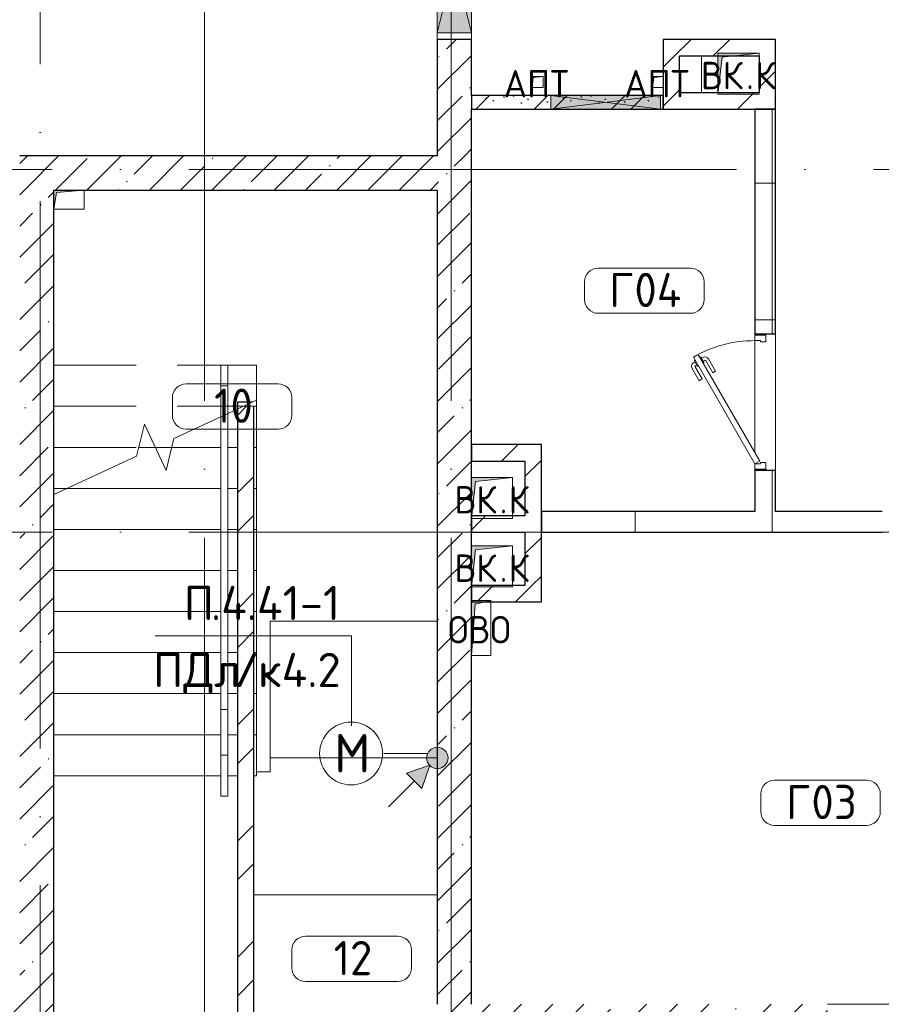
# Model space of a CAD drawing. Header units: millimetres. Extents: x -30540 to 173936, y -11730 to 122288.
# Tile 60 of 116: x 96505 to 102798, y 3000 to 10195. Entities that reach past the tile are written whole.
import ezdxf

# ---------------------------------------------------------------- set-up
doc = ezdxf.new("R2010")
doc.units = ezdxf.units.MM
for name, pattern in [('ADSK_Линия сетки', [5000, 4000, -500, 0, -500]), ('ADSK_Сверху_4_', [900, 600, -300]), ('ADSK_Сверху_5_', [900, 600, -300]), ('Штриховая', [1000, 600, -400])]:
    doc.linetypes.add(name, pattern=pattern)
for name, color, linetype, lineweight in [('_Сверху_ - Линия разреза ограждения', 7, 'ADSK_Сверху_5_', 18), ('_Сверху_ - Перила', 7, 'ADSK_Сверху_5_', 18), ('A-____-NOTE-TEXT', 7, 'Continuous', 18), ('A-AREA-____-IDEN', 7, 'Continuous', 9), ('A-DETL-____-THIN', 7, 'Continuous', 9), ('A-DOOR-____-MCUT', 7, 'Continuous', 9), ('A-DOOR-____-OTLN', 7, 'Continuous', 18), ('A-DOOR-FRAM-MCUT', 7, 'Continuous', 9), ('A-DOOR-OPNG-OTLN', 7, 'Continuous', 18), ('A-FLOR-____-OTLN', 7, 'Continuous', 18), ('A-GLAZ-____-MCUT', 7, 'Continuous', 9), ('A-GLAZ-____-OTLN', 7, 'Continuous', 18), ('A-WALL-____-MCUT', 7, 'Continuous', 40), ('A-WALL-____-PATT', 7, 'Continuous', 40), ('G-____-____-TEXT', 7, 'Continuous', 9), ('I-WALL-____-MCUT', 7, 'Continuous', 40), ('M-EQPM-____-OTLN', 7, 'Continuous', 18), ('S-GRID-____-OTLN', 7, 'Continuous', 9), ('S-STRS-____-MBND', 7, 'ADSK_Сверху_5_', 18), ('S-STRS-____-OTLN', 7, 'Continuous', 18), ('Ограждение', 7, 'Continuous', 18), ('Перила', 7, 'Continuous', 18), ('Поручни', 7, 'Continuous', 18)]:
    doc.layers.add(name, color=color, linetype=linetype, lineweight=lineweight)
doc.layers.add('A-DETL-____-OTLN', color=7, linetype='Continuous', lineweight=9, true_color=0x00a600)
doc.styles.add('GOST Common', font='GOST_Common.ttf', dxfattribs={"height": 200})
doc.styles.add('GOST Common_1', font='GOST_Common.ttf', dxfattribs={"height": 280})
doc.styles.add('GOST Common_4', font='GOST_Common.ttf', dxfattribs={"height": 250})
doc.styles.add('ISOCPEUR', font='isocpeur.ttf', dxfattribs={"height": 250})
pattern_1 = [(45, (0, 0), (-228.0985, 228.0985), []), (45, (228.1, 0), (-228.0985, 228.0985), [403.225, -80.645, 6.706, -73.939])]
pattern_2 = [(45, (0, 0), (-424.264, 424.264), []), (45, (0, 282.8), (-424.264, 424.264), [])]
pattern_3 = [(0, (0, 0), (0, 1000), []), (90, (0, 0), (-1000, 6e-14), [])]

# ---------------------------------------------------------------- blocks, each defined once
blk = doc.blocks.new('КР-Проем - Настраиваемый-3403809-01 ЭМ')
at = {"layer": 'A-DOOR-OPNG-OTLN', "color": 254, "lineweight": 13, "true_color": 0xcccccc}
for p, q in [((-525, 125), (-475, 125)), ((-475, 125), (525, 125)), ((-525, -125), (-475, -125)), ((-475, -125), (525, -125))]:
    blk.add_line(p, q, dxfattribs=at)
blk = doc.blocks.new('АР_Дверь однопольная - 1000х2100h_900__Глухая_1 эт_аренда-4113409-01 ЭМ')
at = {"layer": 'A-DOOR-____-MCUT', "color": 254, "lineweight": 15, "true_color": 0xcccccc}
for p, q in [((329.4, 525), (-450, 75)), ((349.4, 490.4), (329.4, 525)), ((-430, 40.4), (349.4, 490.4)), ((-450, 75), (-430, 40.4))]:
    blk.add_line(p, q, dxfattribs=at)
at = {"layer": 'A-DOOR-____-OTLN', "color": 254, "lineweight": 5, "true_color": 0xcccccc}
for p, q in [((157.2, 483.3), (246, 534.6)), ((169.7, 461.7), (258.5, 512.9)), ((303.8, 519.4), (260.5, 494.4)), ((271.3, 500.7), (265.3, 511.1)), ((292.9, 513.2), (286.9, 523.6)), ((307.8, 512.5), (303.8, 519.4)), ((169.7, 461.7), (157.2, 483.3)), ((214.7, 383.7), (303.5, 435)), ((260.5, 494.4), (264.5, 487.5)), ((288.5, 445.9), (284.5, 452.9)), ((331.8, 470.9), (288.5, 445.9)), ((299.3, 452.2), (305.3, 441.8)), ((320.9, 464.7), (327, 454.3)), ((327.8, 477.9), (331.8, 470.9)), ((214.7, 383.7), (227.2, 362.1)), ((227.2, 362.1), (316, 413.3))]:
    blk.add_line(p, q, dxfattribs=at)
for centre, radius, start, end in [((261, 508.6), 30, 30, 120), ((261, 508.6), 4.99, 30, 120), ((301, 439.3), 4.99, 300, 30), ((301, 439.3), 30, 300, 30)]:
    blk.add_arc(centre, radius, start, end, dxfattribs=at)
at = {"layer": 'A-DOOR-____-OTLN', "color": 254, "lineweight": 13, "true_color": 0xcccccc}
blk.add_arc((-450, 75), 900, 360, 30, dxfattribs=at)
at = {"layer": 'A-DOOR-FRAM-MCUT', "color": 254, "lineweight": 15, "true_color": 0xcccccc}
for p, q in [((-490, 75), (-500, 75)), ((-450, 75), (-490, 75)), ((-490, 75), (-490, -5)), ((-450, 35), (-450, 75)), ((490, 75), (450, 75)), ((450, 75), (450, 35)), ((490, -5), (490, 75)), ((490, 75), (500, 75)), ((-440, 35), (-450, 35)), ((-440, -5), (-440, 35)), ((450, 35), (440, 35)), ((440, 35), (440, -5)), ((-490, -5), (-500, -5)), ((-490, -5), (-440, -5)), ((440, -5), (490, -5)), ((490, -5), (500, -5))]:
    blk.add_line(p, q, dxfattribs=at)
blk = doc.blocks.new('АР_Отверстие прямоугольное - ОВВ-3132416-01 ЭМ')
at = {"layer": 'A-GLAZ-____-OTLN', "lineweight": 13, "true_color": 0xf9f9f9}
blk.add_hatch(color=7, dxfattribs=at).paths.add_polyline_path([(625, -125), (625, 125), (-375, 125), (-375, -125)])
at = {"layer": 'A-GLAZ-____-MCUT', "color": 254, "lineweight": 15, "true_color": 0xcccccc}
for p, q in [((-375, 125), (-375, -125)), ((625, 125), (625, -125))]:
    blk.add_line(p, q, dxfattribs=at)
at = {"layer": 'A-GLAZ-____-OTLN', "color": 254, "lineweight": 5, "true_color": 0xcccccc}
for p, q in [((625, 125), (-375, -125)), ((-375, 125), (625, -125))]:
    blk.add_line(p, q, dxfattribs=at)
at = {"layer": 'A-GLAZ-____-OTLN', "color": 254, "lineweight": 13, "true_color": 0xcccccc}
for p, q in [((625, 125), (-375, 125)), ((-375, 125), (-375, -125)), ((625, -125), (625, 125)), ((-375, -125), (625, -125))]:
    blk.add_line(p, q, dxfattribs=at)
blk = doc.blocks.new('КР-Проем - Настраиваемый-3266171-01 ЭМ')
at = {"layer": 'A-DOOR-OPNG-OTLN', "color": 254, "lineweight": 13, "true_color": 0xcccccc}
for p, q in [((-550, 200), (550, 200)), ((-550, -200), (550, -200))]:
    blk.add_line(p, q, dxfattribs=at)
blk = doc.blocks.new('Ограждение - Ограждение-3875326-01 ЭМ')
at = {"layer": '_Сверху_ - Линия разреза ограждения', "color": 254, "linetype": 'ADSK_Сверху_4_', "lineweight": 13, "true_color": 0xcccccc}
for p, q in [((13670, 12770), (13720, 12770)), ((13670, 12543.8), (13670, 12770)), ((13670, 12770), (13720, 12770)), ((13670, 12543.8), (13670, 12770)), ((13720, 12567.1), (13720, 12770)), ((13720, 12567.1), (13720, 12770))]:
    blk.add_line(p, q, dxfattribs=at)
at = {"layer": 'Поручни', "color": 254, "lineweight": 13, "true_color": 0xcccccc}
for p, q in [((13720, 12567.1), (13670, 12543.8)), ((13720, 12567.1), (13670, 12543.8)), ((13670, 10070), (13670, 12543.8)), ((13720, 10070), (13720, 12567.1)), ((13720, 10070), (13670, 10070))]:
    blk.add_line(p, q, dxfattribs=at)
blk = doc.blocks.new('Тип перил - Перила_Внутренний_-3875339-01 ЭМ')
at = {"layer": 'Перила', "color": 254, "lineweight": 13, "true_color": 0xcccccc}
for p, q in [((13670, 10405.5), (13720, 10405.5)), ((13670, 10070), (13670, 10405.5)), ((13720, 10405.5), (13720, 10070)), ((13720, 10070), (13670, 10070))]:
    blk.add_line(p, q, dxfattribs=at)
blk = doc.blocks.new('Тип перил - Перила_Внутренний_-V111-01 ЭМ')
at = {"layer": '_Сверху_ - Перила', "color": 254, "linetype": 'ADSK_Сверху_4_', "lineweight": 13, "true_color": 0xcccccc}
for p, q in [((13670, 12770), (13720, 12770)), ((13670, 12543.8), (13670, 12770)), ((13720, 12567.1), (13720, 12770))]:
    blk.add_line(p, q, dxfattribs=at)
at = {"layer": 'Перила', "color": 254, "lineweight": 13, "true_color": 0xcccccc}
for p, q in [((13720, 12567.1), (13670, 12543.8)), ((13670, 10070), (13670, 12543.8)), ((13720, 10070), (13720, 12567.1)), ((13670, 10070), (13720, 10070))]:
    blk.add_line(p, q, dxfattribs=at)
blk = doc.blocks.new('Ограждение - Ограждение-3927455-01 ЭМ')
at = {"layer": '_Сверху_ - Линия разреза ограждения', "color": 254, "linetype": 'ADSK_Сверху_4_', "lineweight": 13, "true_color": 0xcccccc}
for p, q in [((13670, 12920), (13720, 12920)), ((13670, 12770), (13670, 12920)), ((13670, 12920), (13720, 12920)), ((13670, 12770), (13670, 12920)), ((13720, 12770), (13720, 12920)), ((13720, 12770), (13720, 12920)), ((13720, 12770), (13670, 12770)), ((13720, 12770), (13670, 12770))]:
    blk.add_line(p, q, dxfattribs=at)
blk = doc.blocks.new('Ограждение - Ограждение-3929221-01 ЭМ')
at = {"layer": 'Поручни', "color": 254, "lineweight": 13, "true_color": 0xcccccc}
for p, q in [((13670, 10070), (13720, 10070)), ((13670, 9770), (13670, 10070)), ((13720, 9770), (13720, 10070)), ((13720, 9770), (13670, 9770))]:
    blk.add_line(p, q, dxfattribs=at)
blk = doc.blocks.new('Тип перил - Перила_Внутренний_-3929225-01 ЭМ')
at = {"layer": 'Перила', "color": 254, "lineweight": 13, "true_color": 0xcccccc}
for p, q in [((13670, 10070), (13720, 10070)), ((13670, 9770), (13670, 10070)), ((13720, 10070), (13720, 9770)), ((13720, 9770), (13670, 9770))]:
    blk.add_line(p, q, dxfattribs=at)
blk = doc.blocks.new('Тип перил - Перила_Внутренний_-V112-01 ЭМ')
at = {"layer": 'Перила', "color": 254, "lineweight": 13, "true_color": 0xcccccc}
for p, q in [((13670, 10070), (13720, 10070)), ((13670, 9770), (13670, 10070)), ((13720, 9770), (13720, 10070)), ((13670, 9770), (13720, 9770))]:
    blk.add_line(p, q, dxfattribs=at)
blk = doc.blocks.new('АР_Отверстие прямоугольное - ОВВ-4114417-01 ЭМ')
at = {"layer": 'A-GLAZ-____-OTLN', "lineweight": 13, "true_color": 0xf9f9f9}
blk.add_hatch(color=7, dxfattribs=at).paths.add_polyline_path([(525, -50), (525, 50), (-275, 50), (-275, -50)])
at = {"layer": 'A-GLAZ-____-MCUT', "color": 254, "lineweight": 15, "true_color": 0xcccccc}
for p, q in [((-275, 50), (-275, -50)), ((525, 50), (525, -50))]:
    blk.add_line(p, q, dxfattribs=at)
at = {"layer": 'A-GLAZ-____-OTLN', "color": 254, "lineweight": 5, "true_color": 0xcccccc}
for p, q in [((525, 50), (-275, -50)), ((-275, 50), (525, -50))]:
    blk.add_line(p, q, dxfattribs=at)
at = {"layer": 'A-GLAZ-____-OTLN', "color": 254, "lineweight": 13, "true_color": 0xcccccc}
for p, q in [((525, 50), (-275, 50)), ((-275, 50), (-275, -50)), ((525, -50), (525, 50)), ((-275, -50), (525, -50))]:
    blk.add_line(p, q, dxfattribs=at)
blk = doc.blocks.new('АР_Канал вертикальный прямоугольный - ВК_К-5437550-01 ЭМ')
at = {"layer": 'M-EQPM-____-OTLN', "lineweight": 13, "true_color": 0xe2e2e2}
blk.add_hatch(color=254, dxfattribs=at).paths.add_polyline_path([(-150, -150), (-120, 120), (150, 150), (-150, 150)])
at = {"layer": 'M-EQPM-____-OTLN', "color": 253, "lineweight": 13, "true_color": 0xaaaaaa}
for p, q in [((150, 150), (-150, 150)), ((-150, 150), (-150, -150)), ((150, 150), (-150, 150)), ((-150, 150), (-150, -150)), ((-150, -150), (-150, 150)), ((-150, 150), (150, 150)), ((-120, 120), (150, 150)), ((-120, 120), (150, 150)), ((150, -150), (150, 150)), ((150, 150), (150, -150)), ((-150, -150), (-120, 120)), ((-150, -150), (-120, 120)), ((-150, -150), (150, -150)), ((150, -150), (-150, -150))]:
    blk.add_line(p, q, dxfattribs=at)
blk = doc.blocks.new('АР_Канал вертикальный прямоугольный - ВК_К-5757489-01 ЭМ')
at = {"layer": 'M-EQPM-____-OTLN', "lineweight": 13, "true_color": 0xe2e2e2}
blk.add_hatch(color=254, dxfattribs=at).paths.add_polyline_path([(-150, -150), (-120, 120), (150, 150), (-150, 150)])
at = {"layer": 'M-EQPM-____-OTLN', "color": 253, "lineweight": 13, "true_color": 0xaaaaaa}
for p, q in [((150, 150), (-150, 150)), ((-150, 150), (-150, -150)), ((150, 150), (-150, 150)), ((-150, 150), (-150, -150)), ((-150, -150), (-150, 150)), ((-150, 150), (150, 150)), ((-120, 120), (150, 150)), ((-120, 120), (150, 150)), ((150, -150), (150, 150)), ((150, 150), (150, -150)), ((-150, -150), (-120, 120)), ((-150, -150), (-120, 120)), ((-150, -150), (150, -150)), ((150, -150), (-150, -150))]:
    blk.add_line(p, q, dxfattribs=at)
blk = doc.blocks.new('АР_Канал вертикальный прямоугольный - ОВО-2994139-01 ЭМ')
at = {"layer": 'M-EQPM-____-OTLN', "lineweight": 13, "true_color": 0xe2e2e2}
blk.add_hatch(color=254, dxfattribs=at).paths.add_polyline_path([(-70, -200), (-43, 173), (70, 200), (-70, 200), (-70, -29.9)])
at = {"layer": 'M-EQPM-____-OTLN', "color": 253, "lineweight": 13, "true_color": 0xaaaaaa}
for p, q in [((70, 200), (-70, 200)), ((-70, 200), (-70, -200)), ((70, 200), (-70, 200)), ((-70, 200), (-70, -200)), ((-70, -200), (-70, 200)), ((-70, 200), (70, 200)), ((-70, -200), (-43, 173)), ((-70, -200), (-43, 173)), ((-43, 173), (70, 200)), ((-43, 173), (70, 200)), ((70, -200), (70, 200)), ((70, 200), (70, -200)), ((-70, -200), (70, -200)), ((70, -200), (-70, -200))]:
    blk.add_line(p, q, dxfattribs=at)
blk = doc.blocks.new('АР_Канал вертикальный прямоугольный - АПТ-2365873-01 ЭМ')
at = {"layer": 'M-EQPM-____-OTLN', "lineweight": 13, "true_color": 0xe2e2e2}
blk.add_hatch(color=254, dxfattribs=at).paths.add_polyline_path([(-40, -40), (-32, 32), (40, 40), (-40, 40)])
at = {"layer": 'M-EQPM-____-OTLN', "color": 253, "lineweight": 13, "true_color": 0xaaaaaa}
for p, q in [((40, 40), (-40, 40)), ((-40, 40), (-40, -40)), ((40, 40), (-40, 40)), ((-40, 40), (-40, -40)), ((-40, -40), (-40, 40)), ((-40, 40), (40, 40)), ((-40, -40), (-32, 32)), ((-40, -40), (-32, 32)), ((-32, 32), (40, 40)), ((-32, 32), (40, 40)), ((40, -40), (40, 40)), ((40, 40), (40, -40)), ((-40, -40), (40, -40)), ((40, -40), (-40, -40))]:
    blk.add_line(p, q, dxfattribs=at)
blk = doc.blocks.new('АР_Канал вертикальный прямоугольный - ОВО-5531789-01 ЭМ')
at = {"layer": 'M-EQPM-____-OTLN', "lineweight": 13, "true_color": 0xe2e2e2}
blk.add_hatch(color=254, dxfattribs=at).paths.add_polyline_path([(-110, -70), (-92, 52), (110, 70), (-110, 70)])
at = {"layer": 'M-EQPM-____-OTLN', "color": 253, "lineweight": 13, "true_color": 0xaaaaaa}
for p, q in [((110, 70), (-110, 70)), ((-110, 70), (-110, -70)), ((110, 70), (-110, 70)), ((-110, 70), (-110, -70)), ((-110, -70), (-110, 70)), ((-110, 70), (110, 70)), ((-110, -70), (-92, 52)), ((-110, -70), (-92, 52)), ((-92, 52), (110, 70)), ((-92, 52), (110, 70)), ((110, -70), (110, 70)), ((110, 70), (110, -70)), ((-110, -70), (110, -70)), ((110, -70), (-110, -70))]:
    blk.add_line(p, q, dxfattribs=at)
blk = doc.blocks.new('Наметкина 10_РД_АР_К4_отсоединено_rvt-1-01 ЭМ')
at = {"layer": 'A-WALL-____-PATT', "lineweight": 5, "true_color": 0xcccccc}
h = blk.add_hatch(dxfattribs=at)
h.set_pattern_fill('FP_88', color=254, style=0, pattern_type=2)
h.set_pattern_definition(pattern_1)
h.paths.add_polyline_path([(99805.3, 10045), (99805.3, 10050), (99555.3, 10050), (99555.3, 10045)])
h.paths.add_polyline_path([(99805.3, 11100), (99805.3, 11200), (99555.3, 11200), (99555.3, 11100)])
h = blk.add_hatch(dxfattribs=at)
h.set_pattern_fill('FP_88', color=254, style=0, pattern_type=2)
h.set_pattern_definition(pattern_1)
h.paths.add_polyline_path([(99805.3, 9200), (99805.3, 10045), (99555.3, 10045), (99555.3, 9200)])
h = blk.add_hatch(dxfattribs=at)
h.set_pattern_fill('FP_104', color=254, style=0, pattern_type=2)
h.set_pattern_definition(pattern_2)
h.paths.add_polyline_path([(101905.3, 9950), (101725.3, 9930), (101905.3, 9930)])
h.paths.add_polyline_path([(101205.3, 9930), (101605.3, 9930), (101605.3, 9950), (101905.3, 9950), (101905.3, 10050), (101205.3, 10050)])
h = blk.add_hatch(dxfattribs=at)
h.set_pattern_fill('FP_104', color=254, style=0, pattern_type=2)
h.set_pattern_definition(pattern_2)
h.paths.add_polyline_path([(101905.3, 9660), (102025.3, 9660), (102025.3, 10050), (101905.3, 10050), (101905.3, 9920)])
h = blk.add_hatch(dxfattribs=at)
h.set_pattern_fill('FP_104', color=254, style=0, pattern_type=2)
h.set_pattern_definition(pattern_2)
h.paths.add_polyline_path([(101205.3, 9660), (101325.3, 9660), (101325.3, 9930), (101205.3, 9930), (101205.3, 9772)])
h = blk.add_hatch(dxfattribs=at)
h.set_pattern_fill('FP_104', color=254, style=0, pattern_type=2)
h.set_pattern_definition(pattern_2)
h.paths.add_polyline_path([(101205.3, 9540), (102025.3, 9540), (102025.3, 9660), (101606.4, 9660), (101605.3, 9660), (101205.3, 9660)])
h = blk.add_hatch(dxfattribs=at)
h.set_pattern_fill('FP_105', color=254, style=0, pattern_type=2)
h.set_pattern_definition([(135, (300.56, 377.28), (-565.6854, 6e-14), [10, -790]), (135, (349.8, 474.73), (-565.6854, 6e-14), [10, -790]), (135, (423.93, 473.06), (-565.6854, 6e-14), [10, -790]), (135, (229.92, 447.9), (-565.6854, 6e-14), [10, -790]), (135, (155.08, 447.9), (-565.6854, 6e-14), [10, -790]), (135, (114.9, 369.03), (-565.6854, 6e-14), [10, -790]), (135, (132.43, 285.8), (-565.6854, 6e-14), [10, -790]), (135, (214.66, 322), (-565.6854, 6e-14), [10, -790]), (135, (198.16, 261.88), (-565.6854, 6e-14), [10, -790]), (135, (45.2, 272.9), (-565.6854, 6e-14), [10, -790]), (135, (42.32, 336.16), (-565.6854, 6e-14), [10, -790]), (135, (92.26, 192.24), (-565.6854, 6e-14), [10, -790]), (135, (7.07, 149.2), (-565.6854, 6e-14), [10, -790]), (135, (80.6, 95.1), (-565.6854, 6e-14), [10, -790]), (135, (79.53, 36.94), (-565.6854, 6e-14), [10, -790]), (135, (153.87, 74.56), (-565.6854, 6e-14), [10, -790]), (135, (228.35, 124.8), (-565.6854, 6e-14), [10, -790]), (135, (279.75, 180.4), (-565.6854, 6e-14), [10, -790]), (135, (282.9, 31.63), (-565.6854, 6e-14), [10, -790]), (135, (377.38, 53.45), (-565.6854, 6e-14), [10, -790]), (135, (352.28, 102.7), (-565.6854, 6e-14), [10, -790]), (135, (354.05, 0), (-565.6854, 6e-14), [10, -790]), (135, (553.23, 16.45), (-565.6854, 6e-14), [10, -790]), (135, (542.38, 63.45), (-565.6854, 6e-14), [10, -790]), (135, (536.58, 239.3), (-565.6854, 6e-14), [10, -790]), (135, (475.85, 203.9), (-565.6854, 6e-14), [10, -790]), (135, (475.85, 316.54), (-565.6854, 6e-14), [10, -790]), (135, (520.8, 408.7), (-565.6854, 6e-14), [10, -790]), (135, (551.1, 470.8), (-565.6854, 6e-14), [10, -790]), (135, (235.25, 537.93), (-565.6854, 6e-14), [10, -790]), (135, (407.25, 547.65), (-565.6854, 6e-14), [10, -790]), (135, (94.5, 558.6), (-565.6854, 6e-14), [10, -790]), (135, (46.4, 532.3), (-565.6854, 6e-14), [10, -790]), (135, (85.56, 465.04), (-565.6854, 6e-14), [10, -790]), (135, (355.53, 181.14), (-565.6854, 6e-14), [10, -790]), (135, (362.23, 243.6), (-565.6854, 6e-14), [10, -790]), (135, (413.45, 344.1), (-565.6854, 6e-14), [10, -790]), (135, (286.3, 273.25), (-565.6854, 6e-14), [10, -790]), (135, (423.02, 263.72), (-565.6854, 6e-14), [10, -790]), (135, (162.94, 190.2), (-565.6854, 6e-14), [10, -790]), (135, (470.25, 120.93), (-565.6854, 6e-14), [10, -790]), (135, (484.48, 9.78), (-565.6854, 6e-14), [10, -790]), (45, (0, 212.13), (-565.6854, 0), []), (45, (212.13, 0), (-565.6854, 0), []), (45, (353.55, 0), (-565.6854, 0), []), (45, (0, 353.55), (-565.6854, 0), [])])
h.paths.add_polyline_path([(101205.3, 9540), (101205.3, 9640), (99805.3, 9640), (99805.3, 9540), (101185.3, 9540)])
h = blk.add_hatch(dxfattribs=at)
h.set_pattern_fill('FP_106', color=254, style=0, pattern_type=2)
h.set_pattern_definition(pattern_3)
h.paths.add_polyline_path([(102025.3, 6600), (102025.3, 6900), (101875.3, 6900), (101875.3, 6600)])
h.paths.add_polyline_path([(102025.3, 7900), (102025.3, 9540), (101875.3, 9540), (101875.3, 7900)])
h = blk.add_hatch(dxfattribs=at)
h.set_pattern_fill('FP_88', color=254, style=0, pattern_type=2)
h.set_pattern_definition(pattern_1)
h.paths.add_polyline_path([(99555.3, 8950), (99555.3, 9200), (96505.3, 9200), (96505.3, 8950), (97993.4, 8950)])
h = blk.add_hatch(dxfattribs=at)
h.set_pattern_fill('FP_88', color=254, style=0, pattern_type=2)
h.set_pattern_definition(pattern_1)
h.paths.add_polyline_path([(99555.3, 3000), (99805.3, 3000), (99805.3, 9200), (99555.3, 9200), (99555.3, 4274.5)])
h = blk.add_hatch(dxfattribs=at)
h.set_pattern_fill('FP_88', color=254, style=0, pattern_type=2)
h.set_pattern_definition(pattern_1)
h.paths.add_polyline_path([(96505.3, 3000), (96755.3, 3000), (96755.3, 8950), (96505.3, 8950), (96505.3, 4274.5)])
h = blk.add_hatch(dxfattribs=at)
h.set_pattern_fill('FP_104', color=254, style=0, pattern_type=2)
h.set_pattern_definition(pattern_2)
h.paths.add_polyline_path([(98095.3, 2600), (98215.3, 2600), (98215.3, 7370), (98138.6, 7370), (98203, 7400), (98095.3, 7400), (98095.3, 4274.5)])
h = blk.add_hatch(dxfattribs=at)
h.set_pattern_fill('FP_104', color=254, style=0, pattern_type=2)
h.set_pattern_definition(pattern_2)
h.paths.add_polyline_path([(100195.3, 6970), (100315.3, 6970), (100315.3, 7090), (99805.3, 7090), (99805.3, 6970), (100033.6, 6970)])
h = blk.add_hatch(dxfattribs=at)
h.set_pattern_fill('FP_104', color=254, style=0, pattern_type=2)
h.set_pattern_definition(pattern_2)
h.paths.add_polyline_path([(100315.3, 6060), (100315.3, 6970), (100195.3, 6970), (100195.3, 6060)])
h = blk.add_hatch(dxfattribs=at)
h.set_pattern_fill('FP_104', color=254, style=0, pattern_type=2)
h.set_pattern_definition(pattern_2)
h.paths.add_polyline_path([(100033.6, 6450), (100195.3, 6450), (100195.3, 6570), (99807.5, 6570), (99805.3, 6550), (99805.3, 6450), (99835.3, 6450)])
h = blk.add_hatch(dxfattribs=at)
h.set_pattern_fill('FP_106', color=254, style=0, pattern_type=2)
h.set_pattern_definition(pattern_3)
h.paths.add_polyline_path([(105605.3, 6450), (105605.3, 6600), (105355.3, 6600), (105355.3, 6450)])
h.paths.add_polyline_path([(104114, 6450), (104355.3, 6450), (104355.3, 6600), (103805.3, 6600), (103805.3, 6450)])
h.paths.add_polyline_path([(102805.3, 6450), (102805.3, 6600), (100315.3, 6600), (100315.3, 6450), (102073.8, 6450)])
h = blk.add_hatch(dxfattribs=at)
h.set_pattern_fill('FP_104', color=254, style=0, pattern_type=2)
h.set_pattern_definition(pattern_2)
h.paths.add_polyline_path([(100315.3, 5940), (100315.3, 6060), (99806.4, 6060), (99805.3, 6050), (99805.3, 5950), (99945.3, 5950), (99903.4, 5940), (100033.6, 5940)])
h = blk.add_hatch(dxfattribs=at)
h.set_pattern_fill('FP_88', color=254, style=0, pattern_type=2)
h.set_pattern_definition(pattern_1)
h.paths.add_polyline_path([(94125.3, 2600), (96755.3, 2600), (96755.3, 3000), (94125.3, 3000)])
h.paths.add_polyline_path([(89832.5, 2600), (93025.3, 2600), (93025.3, 3000), (88455.3, 3000), (88455.3, 2600)])
h = blk.add_hatch(dxfattribs=at)
h.set_pattern_fill('FP_88', color=254, style=0, pattern_type=2)
h.set_pattern_definition(pattern_1)
h.paths.add_polyline_path([(102405.3, 2600), (102405.3, 3000), (99555.3, 3000), (99555.3, 2600), (102073.8, 2600)])
h.paths.add_polyline_path([(105605.5, 2600), (105605.5, 3000), (103505.3, 3000), (103505.3, 2600)])
at = {"layer": 'A-FLOR-____-OTLN', "color": 254, "lineweight": 13, "true_color": 0xcccccc}
for p, q in [((99555.3, 10100), (99555.3, 11100)), ((99555.3, 11095), (99555.3, 10100)), ((99555.3, 10100), (99555.3, 10050)), ((99555.3, 10050), (99555.3, 10100)), ((101485.3, 9660), (101485.3, 9930)), ((101875.3, 7890), (101875.3, 7900)), ((101875.3, 7030), (101875.3, 7850)), ((102025.3, 7900), (102025.3, 6900)), ((101875.3, 6900), (101875.3, 6910)), ((98335.3, 5800), (98335.3, 4800)), ((99555.3, 5800), (98335.3, 5800)), ((98335.3, 4800), (99555.3, 4800)), ((98335.3, 4800), (98335.3, 4700)), ((98335.3, 4800), (99555.3, 4800)), ((98335.3, 4700), (98235.3, 4700)), ((99555.3, 3800), (98215.3, 3800)), ((99555.3, 3800), (98215.3, 3800))]:
    blk.add_line(p, q, dxfattribs=at)
at = {"layer": 'A-WALL-____-MCUT', "color": 254, "lineweight": 30, "true_color": 0xcccccc}
for p, q in [((99555.3, 10050), (99555.3, 10045)), ((99805.3, 10050), (99555.3, 10050)), ((99555.3, 10045), (99555.3, 9200)), ((99805.3, 10045), (99805.3, 10050)), ((99805.3, 9640), (99805.3, 10045)), ((99805.3, 9640), (99805.3, 9540)), ((99805.3, 9200), (99805.3, 9540)), ((101875.3, 9540), (101875.3, 7900)), ((102025.3, 9540), (101875.3, 9540)), ((102025.3, 7900), (102025.3, 9540)), ((99555.3, 9200), (96505.3, 9200)), ((99805.3, 3000), (99805.3, 9200)), ((96755.3, 8950), (99555.3, 8950)), ((96755.3, 3000), (96755.3, 8950)), ((99555.3, 8950), (99555.3, 3000)), ((101875.3, 7900), (102025.3, 7900)), ((101875.3, 6900), (101875.3, 6600)), ((102025.3, 6900), (101875.3, 6900)), ((102025.3, 6600), (102025.3, 6900)), ((101875.3, 6600), (100315.3, 6600)), ((100315.3, 6600), (100315.3, 6450)), ((102805.3, 6600), (102025.3, 6600)), ((100315.3, 6450), (102805.3, 6450)), ((96755.3, 2600), (96755.3, 3000))]:
    blk.add_line(p, q, dxfattribs=at)
at = {"layer": 'I-WALL-____-MCUT', "color": 254, "lineweight": 30, "true_color": 0xcccccc}
for p, q in [((101905.3, 10050), (101205.3, 10050)), ((101205.3, 10050), (101205.3, 9930)), ((102025.3, 10050), (101905.3, 10050)), ((102025.3, 9660), (102025.3, 10050)), ((101205.3, 9930), (101205.3, 9660)), ((101325.3, 9660), (101325.3, 9930)), ((101325.3, 9930), (101905.3, 9930)), ((101905.3, 9930), (101905.3, 9660)), ((101205.3, 9660), (101205.3, 9540)), ((101905.3, 9660), (101325.3, 9660)), ((102025.3, 9540), (102025.3, 9660)), ((100385.3, 9640), (99805.3, 9640)), ((101185.3, 9640), (100385.3, 9640)), ((101205.3, 9640), (101185.3, 9640)), ((101205.3, 9540), (101205.3, 9640)), ((99805.3, 9540), (100385.3, 9540)), ((100385.3, 9540), (101185.3, 9540)), ((101185.3, 9540), (101205.3, 9540)), ((101205.3, 9540), (102025.3, 9540)), ((98095.3, 7400), (98095.3, 2600)), ((98203, 7400), (98095.3, 7400)), ((98215.3, 2600), (98215.3, 7370)), ((100315.3, 7090), (99805.3, 7090)), ((99805.3, 7090), (99805.3, 6970)), ((100315.3, 6970), (100315.3, 7090)), ((99805.3, 6970), (100195.3, 6970)), ((100195.3, 6970), (100195.3, 6570)), ((100315.3, 6060), (100315.3, 6970)), ((100195.3, 6570), (99805.3, 6570)), ((99805.3, 6570), (99805.3, 6450)), ((99805.3, 6450), (100195.3, 6450)), ((100195.3, 6450), (100195.3, 6060)), ((100195.3, 6060), (99805.3, 6060)), ((99805.3, 6060), (99805.3, 5940)), ((100315.3, 5940), (100315.3, 6060)), ((99805.3, 5940), (100315.3, 5940))]:
    blk.add_line(p, q, dxfattribs=at)
at = {"layer": 'S-STRS-____-MBND', "color": 254, "linetype": 'ADSK_Сверху_4_', "lineweight": 13, "true_color": 0xcccccc}
for p, q in [((96755.3, 7670), (98235.3, 7670)), ((96755.3, 7188.2), (96755.3, 7670)), ((98235.3, 7415.1), (98235.3, 7670)), ((96755.3, 7370), (98138.6, 7370)), ((96755.3, 7370), (98138.6, 7370)), ((96755.3, 7070), (97374.8, 7070)), ((96755.3, 7070), (97374.8, 7070)), ((97495.3, 7070), (97615.8, 7070)), ((97495.3, 7070), (97615.8, 7070)), ((96755.3, 6770), (96851.9, 6770)), ((96755.3, 6770), (96851.9, 6770))]:
    blk.add_line(p, q, dxfattribs=at)
at = {"layer": 'S-STRS-____-MBND', "color": 254, "linetype": 'Continuous', "lineweight": 13, "true_color": 0xcccccc}
for p, q in [((98235.3, 7415.1), (98025.3, 7317.2)), ((97975.3, 7293.8), (97631.2, 7133.4)), ((97416.1, 7239.9), (97359.3, 7006.6)), ((97574.5, 6900.1), (97416.1, 7239.9)), ((97631.2, 7133.4), (97574.5, 6900.1)), ((97359.3, 7006.6), (96755.3, 6724.9))]:
    blk.add_line(p, q, dxfattribs=at)
at = {"layer": 'S-STRS-____-OTLN', "color": 254, "lineweight": 13, "true_color": 0xcccccc}
for p, q in [((98235.3, 7370), (98235.3, 7415.1)), ((98138.6, 7370), (98235.3, 7370)), ((98235.3, 7070), (98235.3, 7370)), ((97374.8, 7070), (97495.3, 7070)), ((97615.8, 7070), (97975.3, 7070)), ((98025.3, 7070), (98095.3, 7070)), ((98215.3, 7070), (98235.3, 7070)), ((98235.3, 6770), (98235.3, 7070)), ((96851.9, 6770), (97975.3, 6770)), ((98025.3, 6770), (98095.3, 6770)), ((98215.3, 6770), (98235.3, 6770)), ((98235.3, 6470), (98235.3, 6770)), ((96755.3, 6470), (97975.3, 6470)), ((98025.3, 6470), (98095.3, 6470)), ((98215.3, 6470), (98235.3, 6470)), ((98235.3, 6170), (98235.3, 6470)), ((96755.3, 6170), (97975.3, 6170)), ((98025.3, 6170), (98095.3, 6170)), ((98215.3, 6170), (98235.3, 6170)), ((98235.3, 5870), (98235.3, 6170)), ((96755.3, 5870), (97975.3, 5870)), ((98025.3, 5870), (98095.3, 5870)), ((98215.3, 5870), (98235.3, 5870)), ((98235.3, 5570), (98235.3, 5870)), ((96755.3, 5570), (97975.3, 5570)), ((98025.3, 5570), (98095.3, 5570)), ((98215.3, 5570), (98235.3, 5570)), ((98235.3, 5270), (98235.3, 5570)), ((96755.3, 5270), (97975.3, 5270)), ((98025.3, 5270), (98095.3, 5270)), ((98215.3, 5270), (98235.3, 5270)), ((98235.3, 4970), (98235.3, 5270)), ((96755.3, 4970), (97975.3, 4970)), ((98025.3, 4970), (98095.3, 4970)), ((98215.3, 4970), (98235.3, 4970)), ((98235.3, 4670), (98235.3, 4970)), ((96755.3, 4670), (97975.3, 4670)), ((98025.3, 4670), (98095.3, 4670)), ((98215.3, 4670), (98235.3, 4670))]:
    blk.add_line(p, q, dxfattribs=at)
at = {"layer": 'S-STRS-____-OTLN', "color": 254, "linetype": 'Штриховая', "lineweight": 13, "true_color": 0xcccccc}
for p, q in [((98138.6, 7370), (98235.3, 7370)), ((97374.8, 7070), (97495.3, 7070)), ((97615.8, 7070), (97975.3, 7070)), ((98025.3, 7070), (98095.3, 7070)), ((98215.3, 7070), (98235.3, 7070)), ((96851.9, 6770), (97975.3, 6770)), ((98025.3, 6770), (98095.3, 6770)), ((98215.3, 6770), (98235.3, 6770)), ((96755.3, 6470), (97975.3, 6470)), ((98025.3, 6470), (98095.3, 6470)), ((98215.3, 6470), (98235.3, 6470)), ((96755.3, 6170), (97975.3, 6170)), ((98025.3, 6170), (98095.3, 6170)), ((98215.3, 6170), (98235.3, 6170)), ((96755.3, 5870), (97975.3, 5870)), ((98025.3, 5870), (98095.3, 5870)), ((98215.3, 5870), (98235.3, 5870)), ((96755.3, 5570), (97975.3, 5570)), ((98025.3, 5570), (98095.3, 5570)), ((98215.3, 5570), (98235.3, 5570)), ((96755.3, 5270), (97975.3, 5270)), ((98025.3, 5270), (98095.3, 5270)), ((98215.3, 5270), (98235.3, 5270)), ((96755.3, 4970), (97975.3, 4970)), ((98025.3, 4970), (98095.3, 4970)), ((98215.3, 4970), (98235.3, 4970)), ((96755.3, 4670), (97975.3, 4670)), ((98025.3, 4670), (98095.3, 4670)), ((98215.3, 4670), (98235.3, 4670))]:
    blk.add_line(p, q, dxfattribs=at)
at = {"layer": 'A-DOOR-____-OTLN', "color": 254, "lineweight": 13, "true_color": 0xcccccc, "rotation": 89.9999999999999}
for name, p in [('КР-Проем - Настраиваемый-3403809-01 ЭМ', (99680.3, 10575)), ('АР_Дверь однопольная - 1000х2100h_900__Глухая_1 эт_аренда-4113409-01 ЭМ', (101950.3, 7400))]:
    blk.add_blockref(name, p, dxfattribs=at)
at = {"layer": 'A-DOOR-____-OTLN', "color": 254, "lineweight": 13, "true_color": 0xcccccc}
blk.add_blockref('КР-Проем - Настраиваемый-3266171-01 ЭМ', (102955.3, 2800), dxfattribs=at)
at = {"layer": 'A-GLAZ-____-OTLN', "color": 254, "lineweight": 13, "true_color": 0xcccccc, "rotation": 269.9999999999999}
blk.add_blockref('АР_Отверстие прямоугольное - ОВВ-3132416-01 ЭМ', (99680.3, 10725), dxfattribs=at)
at = {"layer": 'A-GLAZ-____-OTLN', "color": 254, "lineweight": 13, "true_color": 0xcccccc}
blk.add_blockref('АР_Отверстие прямоугольное - ОВВ-4114417-01 ЭМ', (100660.3, 9590), dxfattribs=at)
at = {"layer": 'M-EQPM-____-OTLN', "color": 253, "lineweight": 5, "true_color": 0xaaaaaa}
for name, p in [('АР_Канал вертикальный прямоугольный - ВК_К-5757489-01 ЭМ', (101755.3, 9800)), ('АР_Канал вертикальный прямоугольный - АПТ-2365873-01 ЭМ', (100287.6, 9740)), ('АР_Канал вертикальный прямоугольный - АПТ-2365873-01 ЭМ', (101167.6, 9740)), ('АР_Канал вертикальный прямоугольный - ОВО-5531789-01 ЭМ', (96865.3, 8880)), ('АР_Канал вертикальный прямоугольный - ВК_К-5437550-01 ЭМ', (99955.3, 6700)), ('АР_Канал вертикальный прямоугольный - ВК_К-5437550-01 ЭМ', (99955.3, 6200)), ('АР_Канал вертикальный прямоугольный - ОВО-2994139-01 ЭМ', (99875.3, 5750))]:
    blk.add_blockref(name, p, dxfattribs=at)
at = {"layer": 'Ограждение', "color": 254, "lineweight": 13, "true_color": 0xcccccc}
for name in ['Ограждение - Ограждение-3927455-01 ЭМ', 'Ограждение - Ограждение-3875326-01 ЭМ', 'Ограждение - Ограждение-3929221-01 ЭМ']:
    blk.add_blockref(name, (84305.3, -5250), dxfattribs=at)
at = {"layer": 'Перила', "color": 254, "lineweight": 13, "true_color": 0xcccccc}
for name in ['Тип перил - Перила_Внутренний_-V111-01 ЭМ', 'Тип перил - Перила_Внутренний_-3875339-01 ЭМ', 'Тип перил - Перила_Внутренний_-3929225-01 ЭМ', 'Тип перил - Перила_Внутренний_-V112-01 ЭМ']:
    blk.add_blockref(name, (84305.3, -5250), dxfattribs=at)
at = {"layer": 'A-____-NOTE-TEXT', "color": 253, "lineweight": 5, "true_color": 0xaaaaaa, "char_height": 200, "attachment_point": 1, "style": 'GOST Common'}
for s, insert, width in [('ВК', (101480.1, 9887.2), 400.844), ('\\fGOST Common|b0|i0|c204|p34|;К', (101877, 9887.2), 192.405), ('АПТ', (100039.4, 9827.2), 609.282), ('АПТ', (100919.4, 9827.2), 609.282), ('\\fGOST Common|b0|i0|c204|p34|;.', (101810.8, 9887.2), 80.169), ('ВК', (99680.1, 6787.2), 400.844), ('\\fGOST Common|b0|i0|c204|p34|;К', (100077, 6787.2), 192.405), ('\\fGOST Common|b0|i0|c204|p34|;.', (100010.8, 6787.2), 80.169), ('ВК', (99680.1, 6287.2), 400.844), ('\\fGOST Common|b0|i0|c204|p34|;К', (100077, 6287.2), 192.405), ('\\fGOST Common|b0|i0|c204|p34|;.', (100010.8, 6287.2), 80.169), ('ОВО', (99633.1, 5837.2), 593.249)]:
    blk.add_mtext(s, dxfattribs=dict(at, insert=insert, width=width))
blk = doc.blocks.new('Марка помещения 2 - Марка помещения 2-1605974-01 ЭМ')
at = {"layer": 'A-AREA-____-IDEN', "color": 253, "true_color": 0xaaaaaa}
for p, q in [((-1.797, 0.841), (1.569, 0.841)), ((-2.297, -0.309), (-2.297, 0.341)), ((2.069, 0.341), (2.069, -0.309)), ((1.569, -0.809), (-1.797, -0.809))]:
    blk.add_line(p, q, dxfattribs=at)
for centre, start, end in [((-1.797, 0.341), 90, 180), ((1.569, 0.341), 0, 90), ((-1.797, -0.309), 180, 270), ((1.569, -0.309), 270, 360)]:
    blk.add_arc(centre, 0.5, start, end, dxfattribs=at)
blk = doc.blocks.new('УГО Выше ниже синее _ 2020 - УГО Выше ниже синее _ 2020-2088885-01 ЭМ')
at = {"layer": 'A-____-NOTE-TEXT', "lineweight": 9, "true_color": 0xff0000}
h = blk.add_hatch(color=1, dxfattribs=at)
edge = h.paths.add_edge_path()
edge.add_arc((0, 0), 0.392, 0, 180)
edge.add_arc((0, 0), 0.392, 180, 360)
blk.add_hatch(color=1, dxfattribs=at).paths.add_polyline_path([(-0.565, -1.112), (-1.122, -0.555), (-0.272, -0.263)])
at = {"layer": 'A-____-NOTE-TEXT', "color": 1, "lineweight": 9, "true_color": 0xff0000}
for p, q in [((-0.272, -0.263), (-1.122, -0.555)), ((-0.565, -1.112), (-0.272, -0.263)), ((-1.122, -0.555), (-0.565, -1.112)), ((-1.78, -1.78), (-0.838, -0.838))]:
    blk.add_line(p, q, dxfattribs=at)
blk.add_circle((0, 0), 0.392, dxfattribs=at)
for start, end in [(360, 180), (180, 360)]:
    blk.add_arc((0, 0), 0.392, start, end, dxfattribs=at)

msp = doc.modelspace()

# ---------------------------------------------------------------- linework, layer by layer
at = {"layer": 'A-____-NOTE-TEXT', "color": 1, "lineweight": 9, "true_color": 0xff0000}
msp.add_circle((98925.9, 4832.9), 230, dxfattribs=at)
at = {"layer": 'A-DETL-____-OTLN', "color": 1, "true_color": 0xff0000}
msp.add_line((99164.2, 4832.9), (99484.2, 4832.9), dxfattribs=at)
at = {"layer": 'A-DETL-____-THIN'}
for p, q in [((98929, 5692.9), (97495.3, 5692.9)), ((98929, 5033.9), (98929, 5692.9))]:
    msp.add_line(p, q, dxfattribs=at)
at = {"layer": 'S-GRID-____-OTLN', "color": 253, "linetype": 'ADSK_Линия сетки', "true_color": 0xaaaaaa}
for p, q in [((96655.3, -10130.4), (96655.3, 56550)), ((97855.3, -7590.4), (97855.3, 56550)), ((99655.3, -7590.4), (99655.3, 56550)), ((111741.6, 9100), (78589.2, 9100)), ((111741.6, 6450), (78589.2, 6450))]:
    msp.add_line(p, q, dxfattribs=at)

# ---------------------------------------------------------------- block references
at = {"lineweight": 5}
msp.add_blockref('Наметкина 10_РД_АР_К4_отсоединено_rvt-1-01 ЭМ', (0, 0), dxfattribs=at)
at = {"layer": 'A-____-NOTE-TEXT', "color": 1, "lineweight": 9, "true_color": 0xff0000, "xscale": 200, "yscale": 200, "zscale": 200}
msp.add_blockref('УГО Выше ниже синее _ 2020 - УГО Выше ниже синее _ 2020-2088885-01 ЭМ', (99555.3, 4800), dxfattribs=at)
at = {"layer": 'A-AREA-____-IDEN', "color": 253, "true_color": 0xaaaaaa, "xscale": 199.9999999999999, "yscale": 199.9999999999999, "zscale": 199.9999999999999}
for p in [(101090.3, 8211.2), (98079.7, 7365.2), (102376.9, 4469.4), (98952.8, 3328.9)]:
    msp.add_blockref('Марка помещения 2 - Марка помещения 2-1605974-01 ЭМ', p, dxfattribs=at)

# ---------------------------------------------------------------- texts
at = {"layer": 'A-____-NOTE-TEXT', "color": 1, "lineweight": 9, "true_color": 0xff0000, "insert": (98803.1, 4974.9), "char_height": 280, "width": 304.641, "attachment_point": 1, "style": 'GOST Common_1'}
msp.add_mtext('\\fGOST Common|b0|i0|c204|p34|;М', dxfattribs=at)
at = {"layer": 'A-AREA-____-IDEN', "color": 253, "true_color": 0xaaaaaa, "char_height": 250, "attachment_point": 1, "style": 'GOST Common_4'}
for s, insert, width in [('04', (100995, 8345), 464.979), ('\\fGOST Common|b0|i0|c204|p34|;Г', (100809.8, 8345), 224.472), ('10', (97925.2, 7499), 384.81), ('03', (102287.6, 4603.2), 448.945), ('\\fGOST Common|b0|i0|c204|p34|;Г', (102102.4, 4603.2), 224.472), ('12', (98798.3, 3462.7), 384.81)]:
    msp.add_mtext(s, dxfattribs=dict(at, insert=insert, width=width))
at = {"layer": 'G-____-____-TEXT', "char_height": 250, "attachment_point": 1, "style": 'ISOCPEUR'}
for s, insert, width in [('\\fISOCPEUR|b0|i0|c204|p34|;П', (97703.8, 6057.8), 240.506), ('.4.41-1', (97902.2, 6057.8), 1170.464), ('ПДл', (97478.9, 5568.3), 721.519), ('\\fISOCPEUR|b0|i0|c204|p34|;/', (98074.2, 5568.3), 208.439), ('4.2', (98418.2, 5568.3), 545.147), ('\\fISOCPEUR|b0|i0|c204|p34|;к', (98246.2, 5568.3), 208.439)]:
    msp.add_mtext(s, dxfattribs=dict(at, insert=insert, width=width))

doc.saveas('drawing.dxf')
